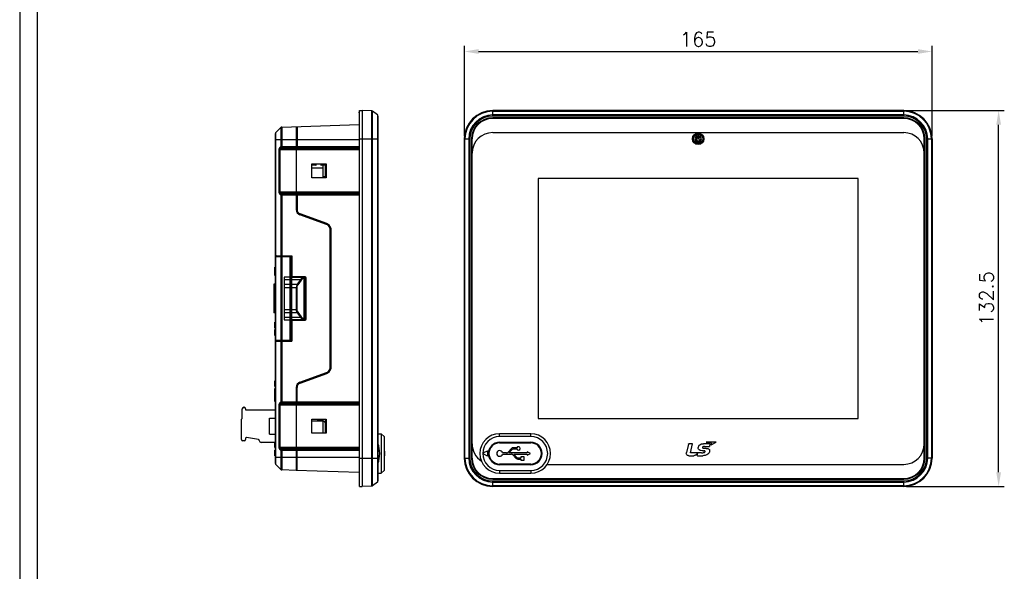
# Model space of a CAD drawing. Header units: millimetres. Extents: x 6573 to 7229, y 179 to 884.
# Tile 2 of 18: x 6573 to 6920, y 513 to 708. Entities that reach past the tile are written whole.
import ezdxf

# ---------------------------------------------------------------- set-up
doc = ezdxf.new("R2010")
doc.units = ezdxf.units.MM
doc.header["$LTSCALE"] = 32.67
doc.header["$PDMODE"] = 3
doc.header["$PDSIZE"] = 0.3125
doc.layers.get('0').update_dxf_attribs({"linetype": 'CONTINUOUS'})
doc.layers.get('Defpoints').update_dxf_attribs({"linetype": 'CONTINUOUS'})
for name, color, linetype in [('02___PRT_ALL_AXES', 7, 'CONTINUOUS'), ('07_AXIS', 7, 'CONTINUOUS'), ('7_ALL_FEATURES', 7, 'CONTINUOUS')]:
    doc.layers.add(name, color=color, linetype=linetype)
doc.layers.add('AM_0', color=7, linetype='CONTINUOUS', lineweight=50)
doc.styles.add('WHGTXT', font='simplex', dxfattribs={"bigfont": 'whgtxt'})
doc.dimstyles.new('B_st.$0', dxfattribs={"dimtxt": 2.5, "dimasz": 2.5, "dimexe": 1, "dimexo": 0.5, "dimgap": 0.9, "dimtad": 1, "dimzin": 9, "dimdsep": 46, "dimtxsty": 'WHGTXT', "dimcen": 0, "dimclrd": 256, "dimclre": 256, "dimclrt": 256, "dimadec": 1, "dimazin": 2, "dimtp": 0.01, "dimtm": 0.01, "dimtfac": 1, "dimtmove": 0, "dimatfit": 3, "dimfxl": 0, "dimtolj": 1, "dimarcsym": 0})

# ---------------------------------------------------------------- blocks, each defined once
blk = doc.blocks.new('*D54')
at = {"layer": 'AM_0', "color": 6, "lineweight": -2}
for p, q in [((6729.62, 666.88), (6729.62, 698.72)), ((6894.62, 666.88), (6894.62, 698.72)), ((6734.62, 696.72), (6889.62, 696.72))]:
    blk.add_line(p, q, dxfattribs=at)
at = {"layer": 'AM_0', "color": 6}
for points in [[(6734.62, 697.56), (6734.62, 695.89), (6729.62, 696.72)], [(6889.62, 697.56), (6889.62, 695.89), (6894.62, 696.72)]]:
    blk.add_solid(points, dxfattribs=at)
at = {"layer": 'Defpoints', "color": 0}
for p in [(6894.62, 696.72), (6729.62, 665.88), (6894.62, 665.88)]:
    blk.add_point(p, dxfattribs=at)
at = {"layer": 'AM_0', "color": 6, "insert": (6812.12, 701.02), "char_height": 5, "attachment_point": 5, "style": 'WHGTXT'}
blk.add_mtext('\\A1;165', dxfattribs=at)
blk = doc.blocks.new('*D55')
at = {"layer": 'AM_0', "color": 6, "lineweight": -2}
for p, q in [((6885.62, 675.88), (6920.11, 675.88)), ((6918.11, 548.38), (6918.11, 670.88)), ((6885.62, 543.38), (6920.11, 543.38))]:
    blk.add_line(p, q, dxfattribs=at)
at = {"layer": 'AM_0', "color": 6}
for points in [[(6917.27, 670.88), (6918.94, 670.88), (6918.11, 675.88)], [(6917.27, 548.38), (6918.94, 548.38), (6918.11, 543.38)]]:
    blk.add_solid(points, dxfattribs=at)
at = {"layer": 'Defpoints', "color": 0}
for p in [(6884.62, 675.88), (6918.11, 675.88), (6884.62, 543.38)]:
    blk.add_point(p, dxfattribs=at)
at = {"layer": 'AM_0', "color": 6, "insert": (6913.81, 609.63), "char_height": 5, "attachment_point": 5, "rotation": 90, "style": 'WHGTXT'}
blk.add_mtext('\\A1;132.5', dxfattribs=at)

msp = doc.modelspace()

# ---------------------------------------------------------------- linework, layer by layer
msp.add_line((6572.761, 883.914), (6572.761, 178.543))
at = {"linetype": 'Continuous'}
msp.add_line((6578.875, 876.577), (6578.875, 185.88), dxfattribs=at)
at = {"color": 7, "linetype": 'Continuous'}
for p, q in [((6692.527, 675.129), (6692.527, 544.129)), ((6692.625, 543.379), (6692.625, 675.879)), ((6692.625, 675.879), (6693.625, 675.879)), ((6693.625, 675.879), (6693.625, 543.379)), ((6696.963, 675.763), (6693.625, 675.879)), ((6696.963, 543.496), (6696.963, 675.763)), ((6697.254, 543.602), (6697.254, 675.656)), ((6698.934, 674.337), (6697.254, 675.656)), ((6698.934, 674.337), (6698.934, 544.921)), ((6699.125, 673.944), (6699.125, 545.315)), ((6739.618, 673.944), (6739.618, 675.879)), ((6884.618, 675.879), (6739.618, 675.879)), ((6739.618, 675.763), (6884.618, 675.763)), ((6739.618, 675.656), (6884.618, 675.656)), ((6884.618, 674.337), (6739.618, 674.337)), ((6884.618, 673.944), (6739.618, 673.944)), ((6884.618, 673.944), (6884.618, 675.879)), ((6665.225, 670.068), (6692.527, 671.021)), ((6739.618, 673.129), (6739.618, 673.379)), ((6884.618, 673.379), (6739.618, 673.379)), ((6884.618, 673.129), (6739.618, 673.129)), ((6884.618, 673.129), (6884.618, 673.379)), ((6663.025, 551.47), (6663.025, 667.789)), ((6663.165, 668.136), (6664.883, 669.915)), ((6663.165, 624.737), (6663.165, 668.136)), ((6664.883, 669.915), (6664.883, 663.237)), ((6665.225, 670.068), (6665.225, 663.237)), ((6670.325, 670.246), (6670.325, 641.03)), ((6670.635, 669.957), (6670.325, 669.946)), ((6670.625, 670.256), (6670.625, 663.237)), ((6739.618, 668.129), (6884.618, 668.129)), ((6692.527, 665.629), (6663.025, 665.629)), ((6692.527, 665.379), (6692.625, 665.379)), ((6692.625, 665.879), (6699.125, 665.879)), ((6729.618, 665.879), (6729.618, 553.379)), ((6729.618, 665.879), (6731.553, 665.879)), ((6729.734, 553.379), (6729.734, 665.879)), ((6729.841, 553.379), (6729.841, 665.879)), ((6731.159, 665.879), (6731.159, 553.379)), ((6731.553, 665.879), (6731.553, 553.379)), ((6732.118, 665.879), (6732.118, 553.379)), ((6732.368, 665.879), (6732.118, 665.879)), ((6732.368, 553.379), (6732.368, 665.879)), ((6891.868, 665.879), (6892.118, 665.879)), ((6891.868, 553.379), (6891.868, 665.879)), ((6892.118, 553.379), (6892.118, 665.879)), ((6892.682, 665.879), (6894.618, 665.879)), ((6892.682, 553.379), (6892.682, 665.879)), ((6893.076, 553.379), (6893.076, 665.879)), ((6894.394, 665.879), (6894.394, 553.379)), ((6894.501, 665.879), (6894.501, 553.379)), ((6894.618, 665.879), (6894.618, 553.379)), ((6664.183, 662.122), (6664.183, 647.137)), ((6664.183, 662.122), (6692.527, 662.122)), ((6664.883, 663.237), (6664.476, 662.829)), ((6664.525, 662.122), (6664.525, 647.137)), ((6665.231, 662.883), (6664.823, 662.476)), ((6664.823, 662.476), (6692.527, 662.476)), ((6664.883, 663.237), (6670.325, 663.237)), ((6665.231, 662.883), (6670.325, 662.883)), ((6670.325, 662.729), (6670.635, 662.729)), ((6670.625, 663.237), (6692.527, 663.237)), ((6670.635, 662.729), (6670.63, 662.883)), ((6670.63, 662.883), (6692.527, 662.883)), ((6675.825, 652.129), (6675.825, 657.129)), ((6675.825, 657.129), (6680.825, 657.129)), ((6679.775, 652.579), (6679.775, 656.679)), ((6680.325, 656.679), (6679.775, 656.679)), ((6680.223, 656.679), (6680.223, 657.129)), ((6680.223, 657.059), (6680.523, 657.059)), ((6680.675, 652.129), (6680.675, 657.129)), ((6680.825, 657.129), (6680.825, 652.129)), ((6679.644, 655.229), (6679.644, 654.029)), ((6679.775, 655.229), (6679.644, 655.229)), ((6679.775, 654.029), (6679.644, 654.029)), ((6680.625, 654.979), (6680.625, 656.379)), ((6680.625, 654.979), (6680.675, 654.979)), ((6680.625, 652.879), (6680.625, 654.279)), ((6680.625, 654.279), (6680.675, 654.279)), ((6680.625, 653.149), (6680.675, 653.149)), ((6680.825, 652.129), (6675.825, 652.129)), ((6680.325, 652.579), (6679.775, 652.579)), ((6680.223, 652.129), (6680.223, 652.579)), ((6680.625, 652.899), (6680.675, 652.899)), ((6755.67, 651.965), (6755.67, 567.293)), ((6868.566, 651.965), (6755.67, 651.965)), ((6868.566, 567.293), (6868.566, 651.965)), ((6692.527, 647.137), (6664.183, 647.137)), ((6664.476, 646.429), (6664.883, 646.022)), ((6664.823, 646.783), (6665.231, 646.376)), ((6692.527, 646.783), (6664.823, 646.783)), ((6670.325, 646.376), (6665.231, 646.376)), ((6670.635, 646.529), (6670.325, 646.529)), ((6670.63, 646.376), (6670.635, 646.529)), ((6692.527, 646.376), (6670.63, 646.376)), ((6664.883, 646.022), (6664.883, 624.722)), ((6670.325, 646.022), (6664.883, 646.022)), ((6665.225, 646.022), (6665.225, 624.719)), ((6670.625, 646.022), (6670.625, 641.03)), ((6692.527, 646.022), (6670.625, 646.022)), ((6681.009, 635.741), (6671.641, 639.15)), ((6681.111, 636.023), (6671.743, 639.432)), ((6682.325, 585.397), (6682.325, 633.861)), ((6682.625, 585.397), (6682.625, 633.861)), ((6663.025, 624.738), (6668.714, 624.689)), ((6663.029, 624.54), (6663.025, 624.54)), ((6663.025, 624.479), (6668.425, 624.479)), ((6663.06, 624.54), (6663.029, 624.54)), ((6663.09, 624.539), (6663.06, 624.54)), ((6663.133, 624.539), (6663.09, 624.539)), ((6663.354, 624.536), (6663.133, 624.539)), ((6663.165, 594.779), (6663.165, 624.479)), ((6663.354, 624.479), (6663.354, 624.536)), ((6664.473, 624.526), (6663.354, 624.536)), ((6664.883, 624.479), (6664.883, 594.779)), ((6665.156, 624.72), (6665.156, 624.479)), ((6665.225, 624.479), (6665.225, 594.779)), ((6666.094, 624.712), (6666.094, 624.479)), ((6668.423, 624.491), (6666.773, 624.506)), ((6668.114, 624.479), (6668.114, 617.129)), ((6668.425, 594.567), (6668.425, 624.691)), ((6668.714, 624.689), (6668.714, 617.429)), ((6662.725, 617.791), (6662.725, 620.629)), ((6663.025, 620.629), (6662.725, 620.629)), ((6663.025, 620.414), (6662.725, 620.414)), ((6663.025, 620.379), (6662.725, 620.379)), ((6663.025, 618.379), (6662.725, 618.379)), ((6663.025, 618.345), (6662.725, 618.345)), ((6663.025, 618.137), (6662.725, 618.137)), ((6663.025, 617.936), (6662.725, 617.936)), ((6663.025, 617.826), (6662.725, 617.826)), ((6663.025, 617.791), (6662.725, 617.791)), ((6666.025, 617.129), (6666.025, 602.129)), ((6668.125, 617.129), (6666.025, 617.129)), ((6668.125, 616.239), (6666.025, 616.239)), ((6668.125, 602.129), (6668.125, 617.129)), ((6668.425, 617.429), (6673.114, 617.429)), ((6668.725, 602.129), (6668.725, 617.129)), ((6668.725, 617.129), (6673.125, 617.129)), ((6671.816, 616.239), (6668.725, 616.239)), ((6671.816, 616.239), (6670.627, 614.633)), ((6672.017, 616.072), (6670.828, 614.467)), ((6673.094, 602.489), (6673.094, 616.77)), ((6673.425, 616.83), (6673.425, 602.429)), ((6673.714, 616.829), (6673.425, 616.829)), ((6673.714, 616.829), (6673.714, 602.429)), ((6662.375, 614.629), (6662.375, 604.629)), ((6663.025, 614.629), (6662.375, 614.629)), ((6662.394, 614.629), (6662.394, 604.629)), ((6662.825, 607.629), (6662.825, 611.629)), ((6662.825, 611.629), (6663.025, 611.629)), ((6662.825, 611.529), (6663.025, 611.529)), ((6666.025, 614.633), (6668.125, 614.633)), ((6666.025, 613.524), (6670.51, 613.524)), ((6668.725, 614.633), (6670.627, 614.633)), ((6670.31, 613.524), (6670.31, 605.735)), ((6670.51, 613.524), (6670.51, 605.735)), ((6663.025, 604.629), (6662.375, 604.629)), ((6662.825, 607.729), (6663.025, 607.729)), ((6662.825, 607.629), (6663.025, 607.629)), ((6666.025, 605.735), (6670.51, 605.735)), ((6668.125, 604.626), (6666.025, 604.626)), ((6670.627, 604.626), (6668.725, 604.626)), ((6670.627, 604.626), (6671.816, 603.02)), ((6670.828, 604.792), (6672.017, 603.186)), ((6662.725, 599.129), (6662.725, 601.294)), ((6663.025, 601.294), (6662.725, 601.294)), ((6666.025, 603.02), (6668.125, 603.02)), ((6666.025, 602.129), (6668.125, 602.129)), ((6668.114, 602.129), (6668.114, 594.779)), ((6673.114, 601.829), (6668.425, 601.829)), ((6668.714, 601.829), (6668.714, 594.57)), ((6668.725, 603.02), (6671.816, 603.02)), ((6673.125, 602.129), (6668.725, 602.129)), ((6673.714, 602.429), (6673.425, 602.429)), ((6663.025, 599.129), (6662.725, 599.129)), ((6662.725, 596.595), (6662.725, 598.664)), ((6663.025, 598.664), (6662.725, 598.664)), ((6663.025, 598.629), (6662.725, 598.629)), ((6663.025, 596.629), (6662.725, 596.629)), ((6663.025, 596.595), (6662.725, 596.595)), ((6668.425, 594.779), (6663.025, 594.779)), ((6663.031, 594.719), (6663.025, 594.719)), ((6663.025, 594.52), (6668.714, 594.57)), ((6663.051, 594.719), (6663.031, 594.719)), ((6663.081, 594.719), (6663.051, 594.719)), ((6663.119, 594.72), (6663.081, 594.719)), ((6663.354, 594.723), (6663.119, 594.72)), ((6663.165, 551.123), (6663.165, 594.522)), ((6663.354, 594.723), (6663.354, 594.779)), ((6664.473, 594.732), (6663.354, 594.723)), ((6664.883, 594.537), (6664.883, 573.237)), ((6665.156, 594.779), (6665.156, 594.539)), ((6665.225, 594.54), (6665.225, 573.237)), ((6666.094, 594.779), (6666.094, 594.547)), ((6668.423, 594.767), (6666.773, 594.753)), ((6671.641, 580.108), (6681.009, 583.518)), ((6671.743, 579.826), (6681.111, 583.236)), ((6670.325, 578.229), (6670.325, 549.013)), ((6670.625, 573.237), (6670.625, 578.229)), ((6664.883, 573.237), (6664.476, 572.829)), ((6664.883, 573.237), (6670.325, 573.237)), ((6670.625, 573.237), (6692.527, 573.237)), ((6651.275, 567.329), (6651.275, 570.779)), ((6651.775, 571.279), (6651.975, 571.279)), ((6652.475, 570.779), (6652.475, 570.379)), ((6652.475, 570.379), (6663.025, 570.379)), ((6664.183, 572.122), (6692.527, 572.122)), ((6664.183, 572.122), (6664.183, 557.137)), ((6664.525, 572.122), (6664.525, 557.137)), ((6665.231, 572.883), (6664.823, 572.476)), ((6664.823, 572.476), (6692.527, 572.476)), ((6665.231, 572.883), (6670.325, 572.883)), ((6670.325, 572.729), (6670.635, 572.729)), ((6670.63, 572.883), (6692.527, 572.883)), ((6670.635, 572.729), (6670.63, 572.883)), ((6650.975, 559.929), (6650.975, 567.129)), ((6651.075, 567.229), (6651.175, 567.229)), ((6660.875, 567.479), (6663.025, 567.479)), ((6660.875, 561.779), (6660.875, 567.479)), ((6675.825, 567.129), (6680.825, 567.129)), ((6675.825, 562.129), (6675.825, 567.129)), ((6677.895, 566.379), (6677.895, 566.729)), ((6678.145, 566.979), (6679.625, 566.979)), ((6679.055, 566.379), (6679.055, 566.979)), ((6679.505, 566.539), (6679.055, 566.539)), ((6679.625, 566.479), (6679.265, 566.479)), ((6679.265, 566.379), (6679.265, 566.479)), ((6679.505, 566.539), (6679.505, 566.479)), ((6679.515, 566.479), (6679.515, 566.379)), ((6679.675, 566.379), (6679.675, 562.129)), ((6680.475, 567.129), (6680.475, 565.947)), ((6680.475, 566.779), (6680.675, 566.752)), ((6680.675, 562.129), (6680.675, 567.129)), ((6680.825, 567.129), (6680.825, 562.129)), ((6755.67, 567.293), (6868.566, 567.293)), ((6651.975, 559.429), (6651.475, 559.429)), ((6652.475, 560.322), (6652.475, 559.929)), ((6657.007, 559.88), (6652.827, 560.617)), ((6660.875, 561.779), (6663.025, 561.779)), ((6680.825, 562.129), (6675.825, 562.129)), ((6699.125, 561.929), (6700.29, 561.929)), ((6701.29, 560.929), (6700.29, 561.929)), ((6700.29, 561.929), (6700.29, 548.029)), ((6701.29, 560.929), (6701.29, 549.029)), ((6753.068, 561.929), (6742.068, 561.929)), ((6742.068, 560.929), (6742.068, 561.929)), ((6753.068, 560.929), (6742.068, 560.929)), ((6753.068, 560.929), (6753.068, 561.929)), ((6662.725, 558.879), (6657.955, 558.879)), ((6663.025, 559.164), (6662.725, 559.164)), ((6662.725, 559.145), (6662.725, 559.164)), ((6663.025, 559.129), (6662.725, 559.129)), ((6662.725, 557.095), (6662.725, 559.129)), ((6663.025, 558.636), (6662.725, 558.636)), ((6663.025, 557.129), (6662.725, 557.129)), ((6663.025, 557.095), (6662.725, 557.095)), ((6663.025, 556.164), (6662.725, 556.164)), ((6662.725, 556.145), (6662.725, 556.164)), ((6663.025, 556.129), (6662.725, 556.129)), ((6662.725, 554.095), (6662.725, 556.129)), ((6692.527, 557.137), (6664.183, 557.137)), ((6664.476, 556.429), (6664.883, 556.022)), ((6692.527, 556.783), (6664.823, 556.783)), ((6664.823, 556.783), (6665.231, 556.376)), ((6670.325, 556.022), (6664.883, 556.022)), ((6664.883, 556.022), (6664.883, 549.343)), ((6665.225, 556.022), (6665.225, 549.191)), ((6670.325, 556.376), (6665.231, 556.376)), ((6670.635, 556.529), (6670.325, 556.529)), ((6692.527, 556.022), (6670.625, 556.022)), ((6670.625, 549.002), (6670.625, 556.022)), ((6670.63, 556.376), (6670.635, 556.529)), ((6692.527, 556.376), (6670.63, 556.376)), ((6701.29, 555.779), (6701.49, 555.779)), ((6701.29, 555.761), (6701.49, 555.761)), ((6701.49, 555.779), (6701.49, 554.179)), ((6737.634, 555.761), (6736.334, 555.161)), ((6742.068, 558.929), (6753.068, 558.929)), ((6742.068, 558.929), (6742.068, 558.729)), ((6742.068, 558.729), (6753.068, 558.729)), ((6753.068, 558.929), (6753.068, 558.729)), ((6808.674, 558.3), (6807.954, 555.329)), ((6810.134, 558.43), (6808.823, 558.43)), ((6809.376, 555.26), (6810.134, 558.43)), ((6813.869, 555.909), (6814.127, 555.909)), ((6816.142, 558.434), (6813.959, 558.434)), ((6814.891, 556.79), (6814.166, 556.79)), ((6814.32, 557.478), (6816.087, 557.478)), ((6818.495, 558.957), (6814.977, 558.957)), ((6814.977, 558.957), (6816.638, 558.619)), ((6816.686, 558.027), (6818.495, 558.957)), ((6816.781, 558.423), (6816.686, 558.027)), ((6663.025, 555.161), (6662.725, 555.161)), ((6663.025, 554.129), (6662.725, 554.129)), ((6663.025, 554.095), (6662.725, 554.095)), ((6663.025, 553.629), (6692.527, 553.629)), ((6692.527, 553.879), (6692.625, 553.879)), ((6692.625, 553.379), (6699.125, 553.379)), ((6701.29, 555.161), (6701.49, 555.161)), ((6701.29, 554.798), (6701.49, 554.798)), ((6701.29, 554.198), (6701.49, 554.198)), ((6701.29, 554.179), (6701.49, 554.179)), ((6729.618, 553.379), (6731.553, 553.379)), ((6732.368, 553.379), (6732.118, 553.379)), ((6736.334, 554.798), (6737.634, 554.198)), ((6737.918, 554.379), (6737.918, 555.579)), ((6808.805, 554.199), (6810.607, 554.199)), ((6813.305, 555.26), (6809.376, 555.26)), ((6811.762, 554.371), (6811.962, 555.218)), ((6811.858, 554.201), (6813.797, 554.201)), ((6811.923, 555.158), (6811.962, 555.218)), ((6891.868, 553.379), (6892.118, 553.379)), ((6894.618, 553.379), (6892.682, 553.379)), ((6663.165, 551.123), (6664.883, 549.343)), ((6670.325, 549.013), (6665.225, 549.191)), ((6670.635, 549.302), (6670.325, 549.313)), ((6692.527, 548.238), (6670.328, 549.013)), ((6701.29, 549.029), (6700.29, 548.029)), ((6753.068, 551.229), (6742.068, 551.229)), ((6742.068, 551.029), (6742.068, 551.229)), ((6753.068, 551.029), (6742.068, 551.029)), ((6742.068, 549.029), (6753.068, 549.029)), ((6742.068, 549.029), (6742.068, 548.029)), ((6753.068, 551.029), (6753.068, 551.229)), ((6753.068, 549.029), (6753.068, 548.029)), ((6758.854, 551.129), (6884.618, 551.129)), ((6699.125, 548.029), (6700.29, 548.029)), ((6739.618, 546.129), (6884.618, 546.129)), ((6739.618, 546.129), (6739.618, 545.879)), ((6739.618, 545.879), (6884.618, 545.879)), ((6742.068, 548.029), (6753.068, 548.029)), ((6884.618, 546.129), (6884.618, 545.879)), ((6692.625, 543.379), (6693.625, 543.379)), ((6696.963, 543.496), (6693.625, 543.379)), ((6698.934, 544.921), (6697.254, 543.602)), ((6739.618, 545.315), (6884.618, 545.315)), ((6739.618, 543.379), (6739.618, 545.315)), ((6739.618, 544.921), (6884.618, 544.921)), ((6884.618, 543.602), (6739.618, 543.602)), ((6884.618, 543.496), (6739.618, 543.496)), ((6884.618, 543.379), (6739.618, 543.379)), ((6884.618, 543.379), (6884.618, 545.315))]:
    msp.add_line(p, q, dxfattribs=at)
at = {"color": 3, "linetype": 'Continuous'}
for p, q in [((6680.523, 656.603), (6680.523, 657.129)), ((6680.523, 652.129), (6680.523, 652.656))]:
    msp.add_line(p, q, dxfattribs=at)
at = {"color": 7, "linetype": 'Continuous'}
for centre, radius, start, end in [((6696.945, 675.263), 0.5, 51.85469, 88), ((6698.625, 673.944), 0.5, 0, 51.85469), ((6739.618, 665.879), 10, 90, 180), ((6739.618, 665.879), 9.883, 90, 180), ((6739.618, 665.879), 9.777, 90, 180), ((6739.618, 665.879), 8.458, 90, 180), ((6739.618, 665.879), 8.065, 90, 180), ((6884.618, 665.879), 10, 0, 90), ((6884.618, 665.879), 9.883, 0, 90), ((6884.618, 665.879), 9.777, 360, 90), ((6884.618, 665.879), 8.458, 360, 90), ((6884.618, 665.879), 8.065, 0, 90), ((6739.618, 665.879), 7.5, 90, 180), ((6739.618, 665.879), 7.25, 90, 180), ((6884.618, 665.879), 7.5, 0, 90), ((6884.618, 665.879), 7.25, 0, 90), ((6663.525, 667.789), 0.5, 136, 180), ((6665.243, 669.568), 0.5, 92, 136), ((6739.618, 660.879), 7.25, 90, 180), ((6884.618, 660.879), 7.25, 0, 90), ((6665.183, 662.122), 1, 134.9993, 180.0007), ((6680.325, 656.379), 0.3, 0, 90), ((6680.325, 652.879), 0.3, 270, 0), ((6665.183, 647.137), 1, 180.00229, 224.99771), ((6672.325, 641.03), 2, 180, 250), ((6672.325, 641.03), 1.7, 180.0017, 250.00211), ((6680.325, 633.861), 2, 0, 70), ((6680.33, 633.877), 2.284, 69.34116, 69.99991), ((6680.322, 633.856), 2.306, 59.99166, 69.32579), ((6680.325, 633.862), 2.299, 9.97245, 59.9915), ((6680.319, 633.861), 2.306, 0.01904, 9.97422), ((6668.125, 617.429), 0.3, 270, 0), ((6668.725, 617.429), 0.3, 180, 270), ((6673.125, 616.829), 0.3, 0.04704, 90), ((6668.125, 601.829), 0.3, 0, 90), ((6668.725, 601.829), 0.3, 90, 180), ((6673.125, 602.429), 0.3, 270, 0), ((6680.325, 585.397), 2, 290, 0), ((6680.325, 585.397), 2.299, 299.9766, 349.97937), ((6680.319, 585.398), 2.306, 349.97791, 359.9808), ((6672.325, 578.229), 2, 110, 180), ((6680.33, 585.382), 2.284, 290.00009, 290.65678), ((6680.322, 585.403), 2.306, 290.67207, 299.97664), ((6672.325, 578.229), 1.7, 109.99789, 179.9983), ((6651.775, 570.779), 0.5, 90, 180), ((6651.975, 570.779), 0.5, 0, 90), ((6665.183, 572.122), 1, 134.9993, 180.0007), ((6651.075, 567.129), 0.1, 90, 180), ((6651.175, 567.329), 0.1, 270, 0), ((6678.145, 566.729), 0.25, 90, 180), ((6679.625, 566.729), 0.25, 270, 90), ((6679.675, 565.379), 1, 0, 90), ((6651.475, 559.929), 0.5, 180, 270), ((6651.975, 559.929), 0.5, 270, 0), ((6652.775, 560.322), 0.3, 80, 180), ((6656.955, 559.585), 0.3, 359.68919, 80), ((6657.955, 559.579), 0.7, 179.778, 270), ((6742.068, 554.979), 6.95, 90, 270), ((6742.068, 554.979), 5.95, 90, 270), ((6753.068, 554.979), 6.95, 270, 90), ((6753.068, 554.979), 5.95, 270, 90), ((6665.183, 557.137), 1, 180.00229, 224.99771), ((6739.618, 558.379), 7.25, 180, 236.81102), ((6737.718, 555.579), 0.2, 0, 114.77514), ((6742.068, 554.979), 3.95, 90, 270), ((6742.068, 554.979), 3.75, 90, 270), ((6753.068, 554.979), 3.95, 270, 90), ((6753.068, 554.979), 3.75, 270, 90), ((6884.618, 558.379), 7.25, 270, 0), ((6739.618, 553.379), 10, 180, 270), ((6739.618, 553.379), 9.883, 180, 270), ((6739.618, 553.379), 9.777, 180, 270), ((6739.618, 553.379), 8.458, 180, 270), ((6739.618, 553.379), 8.065, 180, 270), ((6739.618, 553.379), 7.5, 180, 270), ((6739.618, 553.379), 7.25, 180, 270), ((6736.418, 554.979), 0.2, 114.77514, 245.22486), ((6737.718, 554.379), 0.2, 245.22486, 0), ((6884.618, 553.379), 10, 270, 0), ((6884.618, 553.379), 9.883, 270, 0), ((6884.618, 553.379), 9.777, 270, 0), ((6884.618, 553.379), 8.458, 270, 0), ((6884.618, 553.379), 8.065, 270, 0), ((6884.618, 553.379), 7.5, 270, 0), ((6884.618, 553.379), 7.25, 270, 0), ((6663.525, 551.47), 0.5, 180, 224), ((6665.243, 549.691), 0.5, 224, 268), ((6693.308, 544.129), 0.781, 179.99468, 189.5466), ((6696.945, 543.996), 0.5, 272, 308.14531), ((6698.625, 545.315), 0.5, 308.14531, 0)]:
    msp.add_arc(centre, radius, start, end, dxfattribs=at)
msp.add_ellipse((6694.925, 554.979), major_axis=(0, 6.95), ratio=0.7, start_param=-2.0994806, end_param=-1.0421121, dxfattribs=at)
for points in [[(6692.527, 675.129), (6692.527, 675.258), (6692.56, 675.392), (6692.625, 675.504)], [(6664.823, 662.476), (6664.676, 662.551), (6664.548, 662.681), (6664.476, 662.829)], [(6665.231, 662.883), (6665.083, 662.958), (6664.955, 663.088), (6664.883, 663.237)], [(6664.823, 646.783), (6664.676, 646.708), (6664.548, 646.578), (6664.476, 646.429)], [(6665.231, 646.376), (6665.083, 646.301), (6664.955, 646.171), (6664.883, 646.022)], [(6663.345, 624.636), (6663.352, 624.603), (6663.354, 624.57), (6663.354, 624.536)], [(6671.816, 616.239), (6671.894, 616.199), (6671.965, 616.142), (6672.017, 616.072)], [(6672.893, 617.06), (6672.927, 617.05), (6672.958, 617.029), (6672.984, 617.004)], [(6672.984, 617.004), (6673.014, 616.975), (6673.038, 616.939), (6673.055, 616.901)], [(6673.055, 616.901), (6673.075, 616.86), (6673.088, 616.815), (6673.094, 616.77)], [(6673.114, 617.429), (6673.267, 617.429), (6673.43, 617.362), (6673.538, 617.254)], [(6673.121, 617.129), (6673.17, 617.129), (6673.221, 617.116), (6673.264, 617.093)], [(6673.264, 617.093), (6673.31, 617.067), (6673.351, 617.028), (6673.378, 616.982)], [(6673.378, 616.982), (6673.404, 616.936), (6673.419, 616.882), (6673.419, 616.829)], [(6673.538, 617.254), (6673.647, 617.145), (6673.714, 616.983), (6673.714, 616.829)], [(6670.627, 614.633), (6670.704, 614.594), (6670.776, 614.537), (6670.828, 614.467)], [(6670.627, 604.626), (6670.704, 604.665), (6670.776, 604.722), (6670.828, 604.792)], [(6671.816, 603.02), (6671.894, 603.06), (6671.965, 603.117), (6672.017, 603.186)], [(6672.893, 602.199), (6672.927, 602.209), (6672.958, 602.23), (6672.984, 602.255)], [(6672.984, 602.255), (6673.014, 602.284), (6673.038, 602.32), (6673.055, 602.358)], [(6673.055, 602.358), (6673.075, 602.399), (6673.088, 602.444), (6673.094, 602.489)], [(6673.539, 602.005), (6673.43, 601.897), (6673.267, 601.829), (6673.114, 601.829)], [(6673.121, 602.129), (6673.17, 602.129), (6673.221, 602.143), (6673.264, 602.166)], [(6673.264, 602.166), (6673.31, 602.192), (6673.351, 602.231), (6673.378, 602.277)], [(6673.378, 602.277), (6673.404, 602.322), (6673.419, 602.377), (6673.419, 602.429)], [(6673.714, 602.429), (6673.714, 602.276), (6673.647, 602.113), (6673.539, 602.005)], [(6665.231, 572.883), (6665.083, 572.958), (6664.955, 573.088), (6664.883, 573.237)], [(6664.823, 572.476), (6664.676, 572.551), (6664.548, 572.681), (6664.476, 572.829)], [(6664.823, 556.783), (6664.676, 556.708), (6664.548, 556.578), (6664.476, 556.429)], [(6665.231, 556.376), (6665.083, 556.301), (6664.955, 556.171), (6664.883, 556.022)], [(6692.527, 544.129), (6692.527, 544), (6692.56, 543.867), (6692.625, 543.755)], [(6692.538, 544), (6692.552, 543.914), (6692.582, 543.83), (6692.625, 543.755)]]:
    msp.add_open_spline(points, degree=3, dxfattribs=at)
for points, knots in [([(6664.823, 662.476), (6664.788, 662.459), (6664.654, 662.385), (6664.525, 662.241), (6664.525, 662.122)], [0, 0, 0, 0, 0.2478938, 1, 1, 1, 1]), ([(6665.225, 663.237), (6665.225, 663.204), (6665.226, 663.086), (6665.228, 662.968), (6665.231, 662.883)], [0, 0, 0, 0, 0.2757836, 1, 1, 1, 1]), ([(6670.63, 662.883), (6670.629, 662.908), (6670.626, 663.026), (6670.625, 663.144), (6670.625, 663.237)], [0, 0, 0, 0, 0.2143187, 1, 1, 1, 1]), ([(6664.525, 647.137), (6664.525, 647.094), (6664.571, 646.934), (6664.718, 646.835), (6664.823, 646.783)], [0, 0, 0, 0, 0.2636208, 1, 1, 1, 1]), ([(6665.231, 646.376), (6665.23, 646.351), (6665.226, 646.233), (6665.225, 646.115), (6665.225, 646.022)], [0, 0, 0, 0, 0.2143192, 1, 1, 1, 1]), ([(6670.625, 646.022), (6670.625, 646.055), (6670.625, 646.173), (6670.627, 646.291), (6670.63, 646.376)], [0, 0, 0, 0, 0.2757839, 1, 1, 1, 1]), ([(6663.287, 624.736), (6663.293, 624.736), (6663.332, 624.716), (6663.339, 624.669), (6663.345, 624.636)], [0, 0, 0, 0, 0.1566275, 1, 1, 1, 1]), ([(6668.125, 616.239), (6668.163, 616.239), (6668.275, 616.247), (6668.425, 616.325), (6668.425, 616.405)], [0, 0, 0, 0, 0.3242998, 1, 1, 1, 1]), ([(6668.425, 616.405), (6668.425, 616.383), (6668.477, 616.264), (6668.626, 616.239), (6668.725, 616.239)], [0, 0, 0, 0, 0.1861232, 1, 1, 1, 1]), ([(6668.714, 617.429), (6668.714, 617.391), (6668.716, 617.323), (6668.713, 617.222), (6668.726, 617.176), (6668.717, 617.129), (6668.725, 617.129)], [0, 0, 0, 0, 0.3816601, 0.7063434, 0.9227914, 1, 1, 1, 1]), ([(6672.893, 617.06), (6672.791, 617.03), (6672.363, 616.866), (6672.003, 616.535), (6671.816, 616.239)], [0, 0, 0, 0, 0.2332206, 1, 1, 1, 1]), ([(6673.094, 616.77), (6672.993, 616.746), (6672.582, 616.613), (6672.213, 616.337), (6672.017, 616.072)], [0, 0, 0, 0, 0.2388567, 1, 1, 1, 1]), ([(6673.121, 617.129), (6673.096, 617.129), (6673.021, 617.095), (6672.946, 617.075), (6672.893, 617.06)], [0, 0, 0, 0, 0.3096967, 1, 1, 1, 1]), ([(6673.419, 616.829), (6673.384, 616.829), (6673.276, 616.8), (6673.168, 616.783), (6673.094, 616.77)], [0, 0, 0, 0, 0.3200148, 1, 1, 1, 1]), ([(6673.114, 617.429), (6673.114, 617.391), (6673.116, 617.323), (6673.113, 617.222), (6673.126, 617.176), (6673.117, 617.129), (6673.125, 617.129)], [0, 0, 0, 0, 0.3816031, 0.7061999, 0.9226679, 1, 1, 1, 1]), ([(6668.125, 614.633), (6668.163, 614.633), (6668.275, 614.641), (6668.425, 614.719), (6668.425, 614.8)], [0, 0, 0, 0, 0.3242998, 1, 1, 1, 1]), ([(6668.425, 614.8), (6668.425, 614.777), (6668.477, 614.658), (6668.626, 614.633), (6668.725, 614.633)], [0, 0, 0, 0, 0.1861232, 1, 1, 1, 1]), ([(6670.627, 614.633), (6670.578, 614.556), (6670.394, 614.214), (6670.31, 613.82), (6670.31, 613.524)], [0, 0, 0, 0, 0.236225, 1, 1, 1, 1]), ([(6670.828, 614.467), (6670.78, 614.403), (6670.6, 614.121), (6670.51, 613.779), (6670.51, 613.524)], [0, 0, 0, 0, 0.2379579, 1, 1, 1, 1]), ([(6668.125, 604.626), (6668.163, 604.626), (6668.275, 604.617), (6668.425, 604.539), (6668.425, 604.459)], [0, 0, 0, 0, 0.3242998, 1, 1, 1, 1]), ([(6668.425, 604.459), (6668.425, 604.482), (6668.477, 604.601), (6668.626, 604.626), (6668.725, 604.626)], [0, 0, 0, 0, 0.1861232, 1, 1, 1, 1]), ([(6670.31, 605.735), (6670.31, 605.633), (6670.338, 605.246), (6670.475, 604.867), (6670.627, 604.626)], [0, 0, 0, 0, 0.2634889, 1, 1, 1, 1]), ([(6670.51, 605.735), (6670.51, 605.647), (6670.539, 605.312), (6670.681, 604.99), (6670.828, 604.792)], [0, 0, 0, 0, 0.2632013, 1, 1, 1, 1]), ([(6668.125, 603.02), (6668.163, 603.02), (6668.275, 603.012), (6668.425, 602.934), (6668.425, 602.854)], [0, 0, 0, 0, 0.3242998, 1, 1, 1, 1]), ([(6668.425, 602.854), (6668.425, 602.876), (6668.477, 602.995), (6668.626, 603.02), (6668.725, 603.02)], [0, 0, 0, 0, 0.1861232, 1, 1, 1, 1]), ([(6668.714, 601.829), (6668.714, 601.868), (6668.716, 601.936), (6668.713, 602.036), (6668.726, 602.083), (6668.717, 602.129), (6668.725, 602.129)], [0, 0, 0, 0, 0.3816601, 0.7063434, 0.9227914, 1, 1, 1, 1]), ([(6671.816, 603.02), (6671.883, 602.914), (6672.162, 602.549), (6672.574, 602.291), (6672.893, 602.199)], [0, 0, 0, 0, 0.2749963, 1, 1, 1, 1]), ([(6672.017, 603.186), (6672.086, 603.093), (6672.379, 602.771), (6672.786, 602.564), (6673.094, 602.489)], [0, 0, 0, 0, 0.2683922, 1, 1, 1, 1]), ([(6672.893, 602.199), (6672.946, 602.184), (6673.021, 602.164), (6673.096, 602.129), (6673.121, 602.129)], [0, 0, 0, 0, 0.6904089, 1, 1, 1, 1]), ([(6673.094, 602.489), (6673.168, 602.476), (6673.276, 602.459), (6673.384, 602.429), (6673.419, 602.429)], [0, 0, 0, 0, 0.6801024, 1, 1, 1, 1]), ([(6673.114, 601.829), (6673.114, 601.868), (6673.116, 601.936), (6673.113, 602.036), (6673.126, 602.083), (6673.117, 602.129), (6673.125, 602.129)], [0, 0, 0, 0, 0.3816027, 0.7061993, 0.9226677, 1, 1, 1, 1]), ([(6663.354, 594.723), (6663.354, 594.675), (6663.351, 594.612), (6663.312, 594.523), (6663.287, 594.523)], [0, 0, 0, 0, 0.6528938, 1, 1, 1, 1]), ([(6665.225, 573.237), (6665.225, 573.204), (6665.226, 573.086), (6665.228, 572.968), (6665.231, 572.883)], [0, 0, 0, 0, 0.2757836, 1, 1, 1, 1]), ([(6670.63, 572.883), (6670.629, 572.908), (6670.626, 573.026), (6670.625, 573.144), (6670.625, 573.237)], [0, 0, 0, 0, 0.2143187, 1, 1, 1, 1]), ([(6664.823, 572.476), (6664.788, 572.459), (6664.654, 572.385), (6664.525, 572.241), (6664.525, 572.122)], [0, 0, 0, 0, 0.2478938, 1, 1, 1, 1]), ([(6664.525, 557.137), (6664.525, 557.094), (6664.571, 556.934), (6664.718, 556.835), (6664.823, 556.783)], [0, 0, 0, 0, 0.2636208, 1, 1, 1, 1]), ([(6665.231, 556.376), (6665.23, 556.351), (6665.226, 556.233), (6665.225, 556.115), (6665.225, 556.022)], [0, 0, 0, 0, 0.2143192, 1, 1, 1, 1]), ([(6670.625, 556.022), (6670.625, 556.055), (6670.625, 556.173), (6670.627, 556.291), (6670.63, 556.376)], [0, 0, 0, 0, 0.2757839, 1, 1, 1, 1]), ([(6808.674, 558.3), (6808.684, 558.337), (6808.701, 558.397), (6808.77, 558.429), (6808.804, 558.43), (6808.823, 558.43)], [0, 0, 0, 0, 0.5356675, 0.742217, 1, 1, 1, 1]), ([(6812.122, 556.98), (6812.125, 557.195), (6812.258, 557.626), (6812.855, 558.268), (6813.533, 558.432), (6813.959, 558.434)], [0, 0, 0, 0, 0.2507793, 0.5022171, 1, 1, 1, 1]), ([(6813.869, 555.909), (6813.6, 555.909), (6813.221, 555.936), (6812.774, 556.074), (6812.528, 556.204), (6812.34, 556.364), (6812.169, 556.612), (6812.122, 556.836), (6812.122, 556.98)], [0, 0, 0, 0, 0.3525042, 0.4909025, 0.6097523, 0.7144222, 0.8108623, 1, 1, 1, 1]), ([(6814.32, 557.478), (6814.23, 557.478), (6814.061, 557.459), (6813.871, 557.387), (6813.756, 557.306), (6813.694, 557.239), (6813.66, 557.176), (6813.646, 557.124), (6813.643, 557.085), (6813.646, 557.047), (6813.658, 557.001), (6813.687, 556.947), (6813.741, 556.896), (6813.835, 556.841), (6813.98, 556.8), (6814.102, 556.79), (6814.166, 556.79)], [0, 0, 0, 0, 0.1795068, 0.3319323, 0.3978629, 0.4572327, 0.511352, 0.5373012, 0.5630765, 0.5881096, 0.6119069, 0.6581654, 0.7061121, 0.7578886, 0.8736494, 1, 1, 1, 1]), ([(6816.138, 555.922), (6816.125, 555.694), (6816.05, 555.35), (6815.814, 554.953), (6815.466, 554.589), (6814.954, 554.342), (6814.342, 554.22), (6813.987, 554.201), (6813.797, 554.201)], [0, 0, 0, 0, 0.2108018, 0.3155717, 0.4242958, 0.6725236, 0.8240244, 1, 1, 1, 1]), ([(6814.562, 555.685), (6814.561, 555.724), (6814.545, 555.804), (6814.44, 555.88), (6814.297, 555.906), (6814.189, 555.909), (6814.127, 555.909)], [0, 0, 0, 0, 0.213003, 0.4110292, 0.6652716, 1, 1, 1, 1]), ([(6814.891, 556.79), (6815.036, 556.791), (6815.326, 556.773), (6815.753, 556.673), (6816.107, 556.373), (6816.149, 556.066), (6816.138, 555.922)], [0, 0, 0, 0, 0.2512304, 0.5019977, 0.7504623, 1, 1, 1, 1]), ([(6816.271, 558.224), (6816.239, 558.083), (6816.176, 557.834), (6816.114, 557.586), (6816.087, 557.478)], [0, 0, 0, 0, 0.5656051, 1, 1, 1, 1]), ([(6816.142, 558.434), (6816.168, 558.434), (6816.214, 558.432), (6816.275, 558.393), (6816.29, 558.312), (6816.279, 558.257), (6816.271, 558.224)], [0, 0, 0, 0, 0.2508292, 0.4438595, 0.6640515, 1, 1, 1, 1]), ([(6816.638, 558.619), (6816.683, 558.614), (6816.782, 558.574), (6816.792, 558.466), (6816.781, 558.423)], [0, 0, 0, 0, 0.5053667, 1, 1, 1, 1]), ([(6808.805, 554.199), (6808.656, 554.199), (6808.37, 554.248), (6808.045, 554.524), (6807.905, 554.913), (6807.923, 555.191), (6807.954, 555.329)], [0, 0, 0, 0, 0.2725512, 0.5060075, 0.7409621, 1, 1, 1, 1]), ([(6811.923, 555.158), (6811.856, 555.033), (6811.68, 554.796), (6811.357, 554.498), (6810.998, 554.275), (6810.731, 554.199), (6810.607, 554.199)], [0, 0, 0, 0, 0.2514706, 0.5211821, 0.7786588, 1, 1, 1, 1]), ([(6811.858, 554.201), (6811.843, 554.201), (6811.812, 554.206), (6811.749, 554.255), (6811.752, 554.328), (6811.762, 554.371)], [0, 0, 0, 0, 0.1999162, 0.4087238, 1, 1, 1, 1]), ([(6813.305, 555.26), (6813.467, 555.26), (6813.731, 555.26), (6814.059, 555.273), (6814.277, 555.312), (6814.378, 555.373), (6814.419, 555.404)], [0, 0, 0, 0, 0.4257582, 0.694645, 0.8644771, 1, 1, 1, 1]), ([(6814.419, 555.404), (6814.461, 555.438), (6814.528, 555.524), (6814.564, 555.631), (6814.562, 555.685)], [0, 0, 0, 0, 0.4961584, 1, 1, 1, 1])]:
    msp.add_open_spline(points, degree=3, knots=knots, dxfattribs=at)
at = {"layer": '02___PRT_ALL_AXES', "color": 7, "linetype": 'Continuous'}
for p, q in [((6679.775, 655.629), (6675.825, 655.629)), ((6680.625, 655.679), (6680.675, 655.679)), ((6680.625, 655.279), (6680.675, 655.279)), ((6680.625, 653.979), (6680.675, 653.979)), ((6680.625, 653.579), (6680.675, 653.579)), ((6664.475, 624.726), (6664.475, 624.479)), ((6666.775, 624.706), (6666.775, 624.479)), ((6664.475, 594.779), (6664.475, 594.533)), ((6666.775, 594.779), (6666.775, 594.553)), ((6663.025, 580.664), (6662.725, 580.664)), ((6663.025, 580.629), (6662.725, 580.629)), ((6662.725, 578.597), (6662.725, 580.629)), ((6663.025, 580.202), (6662.725, 580.202)), ((6663.025, 579.885), (6662.725, 579.885)), ((6663.025, 579.477), (6662.725, 579.477)), ((6663.025, 579.082), (6662.725, 579.082)), ((6663.025, 578.629), (6662.725, 578.629)), ((6663.025, 578.597), (6662.725, 578.597)), ((6663.025, 577.879), (6662.725, 577.879)), ((6662.725, 575.429), (6662.725, 577.879)), ((6663.025, 577.829), (6662.725, 577.829)), ((6663.025, 575.429), (6662.725, 575.429)), ((6663.025, 575.379), (6662.725, 575.379)), ((6662.725, 573.329), (6662.725, 575.379)), ((6663.025, 575.129), (6662.725, 575.129)), ((6663.025, 574.829), (6662.725, 574.829)), ((6663.025, 573.329), (6662.725, 573.329)), ((6679.675, 566.379), (6675.825, 566.379))]:
    msp.add_line(p, q, dxfattribs=at)
at = {"layer": '07_AXIS', "color": 7, "linetype": 'Continuous'}
for p, q in [((6811.925, 667.042), (6811.925, 666.122)), ((6812.31, 666.122), (6812.31, 667.042)), ((6746.246, 556.728), (6744.956, 555.365)), ((6745.324, 555.177), (6746.475, 556.394)), ((6748.161, 556.977), (6746.826, 556.977)), ((6746.911, 556.581), (6748.161, 556.581)), ((6744.52, 555.177), (6743.05, 555.177)), ((6743.05, 554.781), (6746.224, 554.781)), ((6751.728, 555.177), (6745.324, 555.177)), ((6746.66, 554.594), (6747.95, 553.231)), ((6747.028, 554.781), (6751.728, 554.781)), ((6748.179, 553.565), (6747.028, 554.781)), ((6748.53, 552.981), (6749.568, 552.981)), ((6749.568, 553.377), (6748.615, 553.377)), ((6750.768, 553.779), (6749.568, 553.779)), ((6749.568, 553.779), (6749.568, 553.377)), ((6749.568, 552.981), (6749.568, 552.579)), ((6749.568, 552.579), (6750.768, 552.579)), ((6750.768, 552.579), (6750.768, 553.779)), ((6752.928, 554.979), (6751.728, 555.579)), ((6751.728, 555.579), (6751.728, 555.177)), ((6751.728, 554.379), (6752.928, 554.979)), ((6751.728, 554.781), (6751.728, 554.379))]:
    msp.add_line(p, q, dxfattribs=at)
for radius in [2, 1.615]:
    msp.add_circle((6812.118, 665.929), radius, dxfattribs=at)
for centre, radius, start, end in [((6812.118, 667.042), 0.193, 0, 180), ((6812.118, 665.929), 1.155, 127.9944, 52.0056), ((6812.118, 665.929), 0.77, 127.9944, 52.0056), ((6811.525, 666.688), 0.193, 307.9944, 127.9944), ((6812.118, 666.122), 0.193, 180, 0), ((6812.71, 666.688), 0.193, 52.0056, 232.0056), ((6742.068, 554.979), 1.002, 11.39693, 348.60307), ((6746.826, 556.179), 0.798, 90, 136.56935), ((6746.911, 555.981), 0.6, 90, 136.56935), ((6748.728, 556.779), 0.6, 199.26878, 160.73122), ((6744.52, 555.777), 0.6, 270, 316.56935), ((6746.224, 554.181), 0.6, 43.43065, 90), ((6748.53, 553.779), 0.798, 223.43065, 270), ((6748.615, 553.977), 0.6, 223.43065, 270)]:
    msp.add_arc(centre, radius, start, end, dxfattribs=at)
at = {"layer": '7_ALL_FEATURES', "color": 7, "linetype": 'Continuous'}
for p, q in [((6677.253, 656.629), (6675.825, 656.629)), ((6677.253, 656.629), (6677.253, 657.129)), ((6677.337, 656.675), (6677.337, 657.129)), ((6679.013, 657.129), (6679.013, 656.675)), ((6679.097, 657.129), (6679.097, 656.629)), ((6679.775, 656.629), (6679.097, 656.629)), ((6680.675, 656.629), (6680.523, 656.629))]:
    msp.add_line(p, q, dxfattribs=at)
for centre, start, end in [((6677.253, 656.729), 270, 326.94427), ((6679.097, 656.729), 213.05573, 270)]:
    msp.add_arc(centre, 0.1, start, end, dxfattribs=at)

# ---------------------------------------------------------------- dimensions: what is measured, and where the dimension line sits
at = {"layer": 'AM_0', "color": 6}
dim = msp.add_linear_dim(base=(6894.618, 696.722), p1=(6729.618, 665.879), p2=(6894.618, 665.879), dimstyle='B_st.$0', override={"dimscale": 2, "dimsd1": 0, "dimclrd": 6, "dimclre": 6, "dimclrt": 6}, dxfattribs=at)
dim.commit()
dim.dimension.update_dxf_attribs({"geometry": '*D54', "text_midpoint": (6812.118, 701.022)})
dim = msp.add_linear_dim(base=(6918.108, 675.879), p1=(6884.618, 543.379), p2=(6884.618, 675.879), angle=90, dimstyle='B_st.$0', override={"dimscale": 2, "dimsd1": 0, "dimclrd": 6, "dimclre": 6, "dimclrt": 6}, dxfattribs=at)
dim.commit()
dim.dimension.update_dxf_attribs({"geometry": '*D55', "text_midpoint": (6913.808, 609.629)})

doc.saveas('drawing.dxf')
